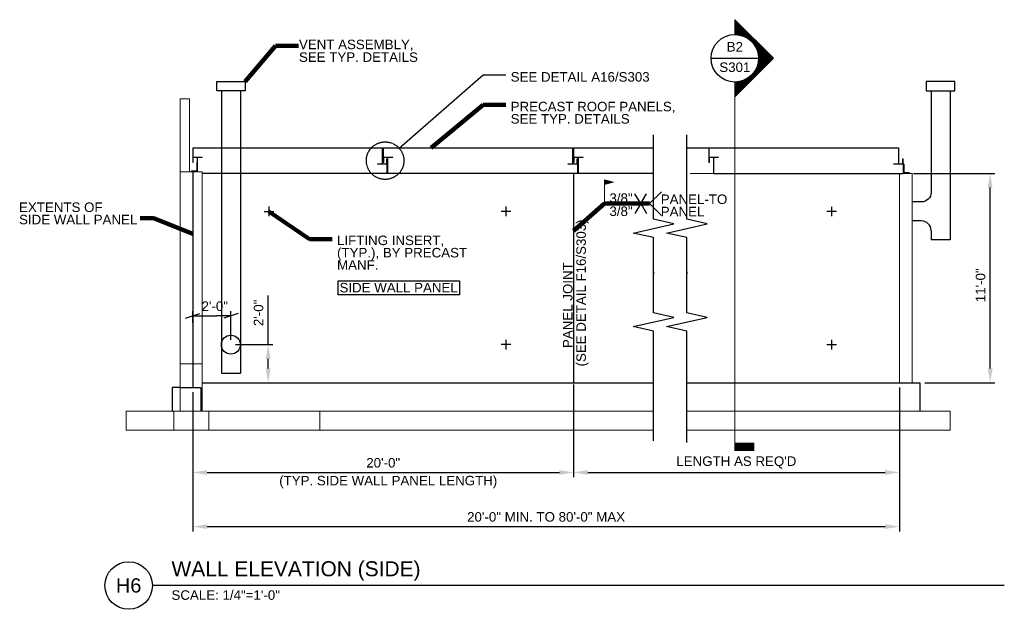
# Model space of a CAD drawing. Header units: inches. Extents: x -380 to 240, y 174 to 546.
import ezdxf
from ezdxf.enums import TextEntityAlignment as Align

# ---------------------------------------------------------------- set-up
doc = ezdxf.new("R2010")
doc.units = ezdxf.units.IN
doc.header["$LTSCALE"] = 0.02
doc.header["$MEASUREMENT"] = 0
doc.linetypes.add('DGN3', pattern=[16.308427, 10.872284, -5.436142])
for name, color, linetype, lineweight in [('G-ANNO-DIM', 1, 'Continuous', 0), ('G-ANNO-TEXT', 7, 'Continuous', 30), ('Level 1', 7, 'Continuous', 0), ('S-FNDN-FTNG', 7, 'Continuous', 13), ('S-FNDN-PEDS', 7, 'Continuous', 30), ('S-WALL-LOAD', 7, 'Continuous', 13)]:
    doc.layers.add(name, color=color, linetype=linetype, lineweight=lineweight)
doc.styles.add("1 4 1'-0", font='arial.ttf', dxfattribs={"height": 6})
doc.styles.add("3 4 1'-0", font='arial.ttf', dxfattribs={"height": 2})
doc.styles.add("_1 4 1'-0", font='arial.ttf', dxfattribs={"height": 6})
doc.styles.add('TITLE 6.35', font='swissk.ttf', dxfattribs={"height": 250})
doc.styles.add('TITLE20', font='simplex.shx', dxfattribs={"height": 5000})
doc.dimstyles.new("1 4 1'-0", dxfattribs={"dimtxt": 6, "dimasz": 9, "dimexe": 3, "dimexo": 3, "dimgap": 3, "dimtad": 1, "dimdec": 0, "dimzin": 11, "dimdsep": 46, "dimlunit": 3, "dimtxsty": "1 4 1'-0", "dimsah": 1, "dimcen": 0, "dimadec": 4, "dimazin": 3, "dimtfac": 1, "dimtdec": 0, "dimtofl": 0, "dimtmove": 0, "dimatfit": 3, "dimfxl": 1, "dimtolj": 1, "dimtzin": 0, "dimarcsym": 0})
doc.dimstyles.new("3 4 1'-0", dxfattribs={"dimtxt": 2, "dimasz": 3, "dimexe": 1, "dimexo": 1, "dimgap": 1, "dimtad": 1, "dimdec": 0, "dimzin": 11, "dimdsep": 46, "dimlunit": 3, "dimtxsty": "3 4 1'-0", "dimsah": 1, "dimcen": 0, "dimadec": 4, "dimazin": 3, "dimtfac": 1, "dimtdec": 0, "dimtofl": 0, "dimtmove": 0, "dimatfit": 3, "dimfxl": 1, "dimtolj": 1, "dimtzin": 0, "dimarcsym": 0})

# ---------------------------------------------------------------- blocks, each defined once
blk = doc.blocks.new('l6x312x516-e')
at = {"layer": 'Level 1', "extrusion": (-1.32025e-26, 0, -1), "flags": 128}
blk.add_lwpolyline([(0, -3.5), (0, 0), (-6, 0), (-6, -0.01), (-6, -0.01, 0.414214), (-5.7, -0.31), (-5.7, -0.31), (-0.61, -0.31), (-0.61, -0.31, -0.414214), (-0.31, -0.61), (-0.31, -0.61), (-0.31, -3.2), (-0.31, -3.2, 0.414214), (-0.01, -3.5), (-0.01, -3.5), (0, -3.5)], format="xyb", dxfattribs=at)
blk = doc.blocks.new('l6x312x516-e1')
at = {"layer": 'Level 1', "extrusion": (1.26344e-26, 0, -1), "flags": 128}
blk.add_lwpolyline([(0, 3.5), (0, 0), (6, 0), (6, 0.01), (6, 0.01, 0.414214), (5.7, 0.31), (5.7, 0.31), (0.61, 0.31), (0.61, 0.31, -0.414214), (0.31, 0.61), (0.31, 0.61), (0.31, 3.2), (0.31, 3.2, 0.414214), (0.01, 3.5), (0.01, 3.5), (0, 3.5)], format="xyb", dxfattribs=at)
blk = doc.blocks.new('l6x4x916-e')
at = {"layer": 'Level 1', "flags": 128}
blk.add_lwpolyline([(-4, 0), (0, 0), (0, 6), (-0.06, 6), (-0.06, 6, 0.414214), (-0.56, 5.5), (-0.56, 5.5), (-0.56, 1.06), (-0.56, 1.06, -0.414214), (-1.06, 0.56), (-1.06, 0.56), (-3.5, 0.56), (-3.5, 0.56, 0.414214), (-4, 0.06), (-4, 0.06), (-4, 0)], format="xyb", dxfattribs=at)
blk = doc.blocks.new('l6x312x516-e2')
at = {"layer": 'Level 1', "extrusion": (-1.32025e-26, 0, -1), "flags": 128}
blk.add_lwpolyline([(0, -3.5), (0, 0), (-6, 0), (-6, -0.01), (-6, -0.01, 0.414214), (-5.7, -0.31), (-5.7, -0.31), (-0.61, -0.31), (-0.61, -0.31, -0.414214), (-0.31, -0.61), (-0.31, -0.61), (-0.31, -3.2), (-0.31, -3.2, 0.414214), (-0.01, -3.5), (-0.01, -3.5), (0, -3.5)], format="xyb", dxfattribs=at)
blk = doc.blocks.new('l6x312x516-e3')
at = {"layer": 'Level 1', "extrusion": (1.26344e-26, 0, -1), "flags": 128}
blk.add_lwpolyline([(0, 3.5), (0, 0), (6, 0), (6, 0.01), (6, 0.01, 0.414214), (5.7, 0.31), (5.7, 0.31), (0.61, 0.31), (0.61, 0.31, -0.414214), (0.31, 0.61), (0.31, 0.61), (0.31, 3.2), (0.31, 3.2, 0.414214), (0.01, 3.5), (0.01, 3.5), (0, 3.5)], format="xyb", dxfattribs=at)
blk = doc.blocks.new('l6x312x516-e4')
at = {"layer": 'Level 1', "extrusion": (-1.32025e-26, 0, -1), "flags": 128}
blk.add_lwpolyline([(0, -3.5), (0, 0), (-6, 0), (-6, -0.01), (-6, -0.01, 0.414214), (-5.7, -0.31), (-5.7, -0.31), (-0.61, -0.31), (-0.61, -0.31, -0.414214), (-0.31, -0.61), (-0.31, -0.61), (-0.31, -3.2), (-0.31, -3.2, 0.414214), (-0.01, -3.5), (-0.01, -3.5), (0, -3.5)], format="xyb", dxfattribs=at)
blk = doc.blocks.new('l6x312x516-e5')
at = {"layer": 'Level 1', "extrusion": (-1.32025e-26, 0, -1), "flags": 128}
blk.add_lwpolyline([(0, -3.5), (0, 0), (-6, 0), (-6, -0.01), (-6, -0.01, 0.414214), (-5.7, -0.31), (-5.7, -0.31), (-0.61, -0.31), (-0.61, -0.31, -0.414214), (-0.31, -0.61), (-0.31, -0.61), (-0.31, -3.2), (-0.31, -3.2, 0.414214), (-0.01, -3.5), (-0.01, -3.5), (0, -3.5)], format="xyb", dxfattribs=at)
blk = doc.blocks.new('l6x312x516-e6')
at = {"layer": 'Level 1', "extrusion": (1.32025e-26, 0, -1), "flags": 128}
blk.add_lwpolyline([(0, 3.5), (0, 0), (6, 0), (6, 0.01), (6, 0.01, 0.414214), (5.7, 0.31), (5.7, 0.31), (0.61, 0.31), (0.61, 0.31, -0.414214), (0.31, 0.61), (0.31, 0.61), (0.31, 3.2), (0.31, 3.2, 0.414214), (0.01, 3.5), (0.01, 3.5), (0, 3.5)], format="xyb", dxfattribs=at)
blk = doc.blocks.new('l6x4x916-e1')
at = {"layer": 'Level 1', "extrusion": (-5.24174e-27, 0, -1), "flags": 128}
blk.add_lwpolyline([(-4, 0), (0, 0), (0, 6), (-0.06, 6), (-0.06, 6, 0.414214), (-0.56, 5.5), (-0.56, 5.5), (-0.56, 1.06), (-0.56, 1.06, -0.414214), (-1.06, 0.56), (-1.06, 0.56), (-3.5, 0.56), (-3.5, 0.56, 0.414214), (-4, 0.06), (-4, 0.06), (-4, 0)], format="xyb", dxfattribs=at)
blk = doc.blocks.new('field')
at = {"layer": 'Level 1'}
for p, q in [((0, 0), (0, 15)), ((5.62, 13.49), (0, 15)), ((5.62, 13.49), (0, 11.99))]:
    blk.add_line(p, q, dxfattribs=at)
at = {"layer": 'Level 1', "extrusion": (9.98191e-22, 0, -1), "flags": 128}
blk.add_lwpolyline([(-0.12, 14.84), (-5.15, 13.49), (-0.12, 12.15), (-0.12, 14.84)], dxfattribs=at)
at = {"layer": 'Level 1', "extrusion": (0, 0, -1), "flags": 128}
for points in [[(-0.24, 14.69), (-4.69, 13.49), (-0.24, 12.3), (-0.24, 14.69)], [(-0.36, 14.53), (-4.23, 13.49), (-0.36, 12.46), (-0.36, 14.53)], [(-0.48, 14.37), (-3.76, 13.49), (-0.48, 12.62), (-0.48, 14.37)], [(-0.6, 14.22), (-3.3, 13.49), (-0.6, 12.77), (-0.6, 14.22)], [(-0.72, 14.06), (-2.84, 13.49), (-0.72, 12.93), (-0.72, 14.06)], [(-0.84, 13.08), (-0.84, 13.91), (-2.37, 13.49), (-0.84, 13.08)], [(-0.96, 13.24), (-0.96, 13.75), (-1.91, 13.49), (-0.96, 13.24)]]:
    blk.add_lwpolyline(points, dxfattribs=at)
at = {"layer": 'Level 1', "extrusion": (-1.19127e-20, 0, -1), "flags": 128}
blk.add_lwpolyline([(-1.08, 13.4), (-1.08, 13.59), (-1.44, 13.49), (-1.08, 13.4)], dxfattribs=at)
blk = doc.blocks.new('*D100')
at = {"layer": 'G-ANNO-DIM', "color": 0, "lineweight": -2, "transparency": 16777216}
for p, q in [((-31.13, 315.79), (-31.13, 257.44)), ((174.27, 314), (174.27, 257.44)), ((-22.13, 260.44), (165.27, 260.44))]:
    blk.add_line(p, q, dxfattribs=at)
at = {"layer": 'G-ANNO-DIM', "color": 0, "transparency": 16777216}
for points in [[(-22.13, 261.94), (-22.13, 258.94), (-31.13, 260.44)], [(165.27, 261.94), (165.27, 258.94), (174.27, 260.44)]]:
    blk.add_solid(points, dxfattribs=at)
at = {"layer": 'G-ANNO-DIM', "color": 0, "transparency": 16777216, "insert": (71.57, 266.73), "char_height": 6, "attachment_point": 5, "style": "1 4 1'-0"}
blk.add_mtext("\\A1;LENGTH AS REQ'D", dxfattribs=at)
blk = doc.blocks.new('*D101')
at = {"layer": 'G-ANNO-DIM', "color": 0, "lineweight": -2, "transparency": 16777216}
for p, q in [((-271, 311), (-271, 257.44)), ((-31, 314.01), (-31, 257.44)), ((-262, 260.44), (-40, 260.44))]:
    blk.add_line(p, q, dxfattribs=at)
at = {"layer": 'G-ANNO-DIM', "color": 0, "transparency": 16777216}
for points in [[(-262, 261.94), (-262, 258.94), (-271, 260.44)], [(-40, 261.94), (-40, 258.94), (-31, 260.44)]]:
    blk.add_solid(points, dxfattribs=at)
at = {"layer": 'G-ANNO-DIM', "color": 0, "transparency": 16777216, "insert": (-151, 266.5), "char_height": 6, "attachment_point": 5, "style": "1 4 1'-0"}
blk.add_mtext('\\A1;20\'-0"', dxfattribs=at)
blk = doc.blocks.new('*D102')
at = {"layer": 'G-ANNO-DIM', "color": 0, "lineweight": -2, "transparency": 16777216}
for p, q in [((183.27, 449), (234.52, 449)), ((231.52, 326), (231.52, 440)), ((190.27, 317), (234.52, 317))]:
    blk.add_line(p, q, dxfattribs=at)
at = {"layer": 'G-ANNO-DIM', "color": 0, "transparency": 16777216}
for points in [[(230.02, 440), (233.02, 440), (231.52, 449)], [(230.02, 326), (233.02, 326), (231.52, 317)]]:
    blk.add_solid(points, dxfattribs=at)
at = {"layer": 'G-ANNO-DIM', "color": 0, "transparency": 16777216, "insert": (225.46, 378.43), "char_height": 6, "attachment_point": 5, "rotation": 90, "style": "1 4 1'-0"}
blk.add_mtext('\\A1;11\'-0"', dxfattribs=at)
blk = doc.blocks.new('*D103')
at = {"layer": 'G-ANNO-DIM', "color": 0, "lineweight": -2, "transparency": 16777216}
for p, q in [((-223.48, 341), (-223.48, 372.05)), ((-244, 341), (-220.48, 341)), ((-223.48, 326), (-223.48, 332)), ((-230.59, 317), (-220.48, 317))]:
    blk.add_line(p, q, dxfattribs=at)
at = {"layer": 'G-ANNO-DIM', "color": 0, "transparency": 16777216}
for points in [[(-224.98, 332), (-221.98, 332), (-223.48, 341)], [(-224.98, 326), (-221.98, 326), (-223.48, 317)]]:
    blk.add_solid(points, dxfattribs=at)
at = {"layer": 'G-ANNO-DIM', "color": 0, "transparency": 16777216, "insert": (-229.55, 361.03), "char_height": 6, "attachment_point": 5, "rotation": 90, "style": "1 4 1'-0"}
blk.add_mtext('\\A1;2\'-0"', dxfattribs=at)
blk = doc.blocks.new('_Oblique_0.3')
at = {"color": 0, "linetype": 'ByBlock', "lineweight": -2}
for p, q in [((0, 0), (-1, 0)), ((0.5, 0.166667), (-0.5, -0.166667))]:
    blk.add_line(p, q, dxfattribs=at)
blk = doc.blocks.new('*D104')
at = {"layer": 'G-ANNO-DIM', "color": 0, "lineweight": -2, "transparency": 16777216}
for p, q in [((-271, 354.82), (-271, 362.15)), ((-247, 344), (-247, 362.15)), ((-262, 359.15), (-256, 359.15))]:
    blk.add_line(p, q, dxfattribs=at)
at = {"layer": 'G-ANNO-DIM', "color": 0, "lineweight": -2, "transparency": 16777216, "xscale": 9, "yscale": 9, "zscale": 9, "rotation": 180}
blk.add_blockref('_Oblique_0.3', (-271, 359.15), dxfattribs=at)
at = {"layer": 'G-ANNO-DIM', "color": 0, "lineweight": -2, "transparency": 16777216, "xscale": 9, "yscale": 9, "zscale": 9}
blk.add_blockref('_Oblique_0.3', (-247, 359.15), dxfattribs=at)
at = {"layer": 'G-ANNO-DIM', "color": 0, "transparency": 16777216, "insert": (-257.16, 365.21), "char_height": 6, "attachment_point": 5, "style": "1 4 1'-0"}
blk.add_mtext('\\A1;2\'-0"', dxfattribs=at)
blk = doc.blocks.new('*D105')
at = {"layer": 'G-ANNO-DIM', "color": 0, "lineweight": -2, "transparency": 16777216}
for p, q in [((-271, 311), (-271, 223.29)), ((174.27, 314), (174.27, 223.29)), ((-262, 226.29), (165.27, 226.29))]:
    blk.add_line(p, q, dxfattribs=at)
at = {"layer": 'G-ANNO-DIM', "color": 0, "transparency": 16777216}
for points in [[(-262, 227.79), (-262, 224.79), (-271, 226.29)], [(165.27, 227.79), (165.27, 224.79), (174.27, 226.29)]]:
    blk.add_solid(points, dxfattribs=at)
at = {"layer": 'G-ANNO-DIM', "color": 0, "transparency": 16777216, "insert": (-48.36, 232.39), "char_height": 6, "attachment_point": 5, "style": "1 4 1'-0"}
blk.add_mtext('\\A1;20\'-0" MIN. TO 80\'-0" MAX', dxfattribs=at)

msp = doc.modelspace()

# ---------------------------------------------------------------- hatches: boundary and pattern name
at = {"layer": 'G-ANNO-TEXT'}
h = msp.add_hatch(dxfattribs=at)
h.set_pattern_fill('USER', color=256, scale=0.027309, angle=45, style=0, pattern_type=0)
h.set_pattern_definition([(45, (92.056882, 488.405714), (-0.01931014, 0.01931014), [])])
edge = h.paths.add_edge_path()
edge.add_arc((70.6, 521.5), 14.99, -90, 90, ccw=False)
edge.add_line((70.6, 506.5), (70.6, 497.17))
edge.add_line((70.6, 497.17), (94.97, 521.52))
edge.add_line((94.97, 521.52), (70.6, 545.86))
edge.add_line((70.6, 545.86), (70.6, 536.49))
at = {"layer": 'G-ANNO-TEXT', "linetype": 'Continuous', "lineweight": 13}
h = msp.add_hatch(dxfattribs=at)
h.set_pattern_fill('DGN_SOLID11', scale=0.048, style=0, pattern_type=2)
h.set_pattern_definition([(45, (-296.98004, 225.5537), (-0.050911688, 0.050911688), [])])
h.paths.add_polyline_path([(70.6, 274.32), (82.6, 274.32), (82.6, 278.82), (70.6, 278.82)])

# ---------------------------------------------------------------- linework, layer by layer
at = {"layer": 'G-ANNO-TEXT'}
for p, q in [((55.6, 521.54), (85.59, 521.54)), ((-252.95, 501), (-252.95, 323)), ((-240.95, 501), (-241.01, 323)), ((194.27, 501), (194.27, 437)), ((206.27, 501), (206.27, 425)), ((-271, 465.01), (-271, 459.26)), ((-271, 465.01), (-252.95, 465.01)), ((-240.97, 465.01), (-151.63, 465.01)), ((-151.63, 465.01), (-151.63, 455.07)), ((-151, 465.01), (-151, 459.26)), ((-151, 465.01), (-31.63, 465.01)), ((-31.63, 465.01), (-31.63, 455.07)), ((-31, 465.01), (-31, 459.26)), ((-31, 465.01), (19.39, 465.01)), ((40.37, 465.01), (88.37, 465.01)), ((54.27, 465), (54.27, 459.25)), ((54.27, 465), (173.65, 465)), ((173.65, 465), (173.65, 455.06)), ((-268, 450), (-268, 458.95)), ((-148.63, 454.76), (-148.63, 449.01)), ((-148, 449.01), (-148, 458.95)), ((-28.63, 454.76), (-28.63, 449.01)), ((-28, 449.01), (-28, 458.95)), ((57.27, 449), (57.27, 458.94)), ((176.65, 454.75), (176.65, 449)), ((-265, 449.01), (-252.95, 449.01)), ((-240.98, 449.01), (-148.63, 449.01)), ((-148, 449.01), (-28.63, 449.01)), ((-31, 449.01), (-31, 317.01)), ((-28, 449.01), (19.39, 449.01)), ((57.27, 449), (176.65, 449)), ((11.25, 429.9), (7.64, 436.17)), ((11.25, 429.9), (14.87, 436.17)), ((16.88, 429.9), (24.43, 437.3)), ((11.25, 429.9), (7.64, 423.64)), ((11.25, 429.9), (14.87, 423.64)), ((16.88, 429.9), (24.43, 422.51)), ((188.27, 431), (182.27, 431)), ((-226, 425), (-220, 425)), ((-223, 428), (-223, 422)), ((-70.66, 425), (-76.66, 425)), ((-73.66, 428), (-73.66, 422)), ((134.61, 424.99), (128.61, 424.99)), ((131.61, 427.99), (131.61, 421.99)), ((188.27, 419), (182.27, 419)), ((194.27, 413, 0), (194.27, 407, 0)), ((-73.66, 344), (-73.66, 338)), ((131.61, 343.99), (131.61, 337.99)), ((-70.66, 341), (-76.66, 341)), ((134.61, 340.99), (128.61, 340.99)), ((-252.95, 323), (-241.01, 323)), ((240.42, 189.16), (-296.43, 189.16))]:
    msp.add_line(p, q, dxfattribs=at)
at = {"layer": 'G-ANNO-TEXT', "color": 7, "linetype": 'Continuous', "lineweight": 0}
msp.add_line((70.6, 506.5), (70.6, 274.05), dxfattribs=at)
at = {"layer": 'G-ANNO-TEXT', "linetype": 'DGN3'}
for p, q in [((-252.95, 465.01), (-240.66, 465.01)), ((-271, 450), (-271, 314)), ((-240.98, 449), (-252.95, 449))]:
    msp.add_line(p, q, dxfattribs=at)
at = {"layer": 'G-ANNO-TEXT', "flags": 128}
msp.add_lwpolyline([(70.6, 536.49, -1), (70.6, 506.5), (70.6, 497.17), (94.97, 521.52), (70.6, 545.86), (70.6, 536.49)], format="xyb", dxfattribs=at)
at = {"layer": 'G-ANNO-TEXT', "extrusion": (0, 0, -1), "flags": 128}
for points in [[(140.9, 464.78), (87.91, 511.07), (73.78, 511.07)], [(179.44, 381.33), (102.86, 381.33), (102.86, 372.38), (179.44, 372.38), (179.44, 381.33)]]:
    msp.add_lwpolyline(points, dxfattribs=at)
at = {"layer": 'G-ANNO-TEXT', "extrusion": (0, 0, -1), "elevation": 0, "flags": 128}
msp.add_lwpolyline([(255.95, 507), (237.95, 507), (237.95, 501), (255.95, 501), (255.95, 507)], dxfattribs=at)
at = {"layer": 'G-ANNO-TEXT', "elevation": 0, "flags": 128}
for points in [[(209.27, 507), (191.27, 507), (191.27, 501), (209.27, 501), (209.27, 507)], [(19.39, 280.3), (19.39, 329.33), (19.39, 349.44), (6.59, 352.35), (32.19, 358.16), (19.39, 361.07), (19.39, 386.85)], [(40.37, 279.23), (40.37, 329.33), (40.37, 349.44), (27.57, 352.35), (53.17, 358.16), (40.37, 361.07), (40.37, 386.85)]]:
    msp.add_lwpolyline(points, dxfattribs=at)
at = {"layer": 'G-ANNO-TEXT', "extrusion": (1.98596e-25, 0, -1), "elevation": 0, "flags": 128}
msp.add_lwpolyline([(-19.39, 386.85), (-19.39, 385.55), (-19.39, 408.46), (-6.59, 411.37), (-32.19, 417.19), (-19.39, 420.1), (-19.39, 473.24)], dxfattribs=at)
at = {"layer": 'G-ANNO-TEXT', "extrusion": (1.98596e-25, -3.97193e-25, -1), "elevation": 0, "flags": 128}
msp.add_lwpolyline([(-40.37, 386.85), (-40.37, 385.55), (-40.37, 408.46), (-27.57, 411.37), (-53.17, 417.19), (-40.37, 420.1), (-40.37, 473.24)], dxfattribs=at)
at = {"layer": 'G-ANNO-TEXT', "extrusion": (-2.00778e-21, 0, -1), "elevation": 0, "flags": 128}
msp.add_lwpolyline([(-206.27, 425), (-206.27, 407), (-194.27, 407)], dxfattribs=at)
at = {"layer": 'G-ANNO-TEXT', "linetype": 'DGN3', "extrusion": (0, -8.12807e-12, -1), "elevation": 0, "flags": 128}
msp.add_lwpolyline([(279, 314), (266, 314), (266, 299)], dxfattribs=at)
at = {"layer": 'G-ANNO-TEXT', "color": 7, "linetype": 'Continuous', "lineweight": 13, "flags": 128}
msp.add_lwpolyline([(70.6, 274.32), (82.6, 274.32), (82.6, 278.82), (70.6, 278.82), (70.6, 274.32)], dxfattribs=at)
at = {"layer": 'G-ANNO-TEXT'}
for centre, radius in [((70.6, 521.54), 14.99), ((-247, 341), 6), ((-311.43, 189.16), 14.99)]:
    msp.add_circle(centre, radius, dxfattribs=at)
at = {"layer": 'G-ANNO-TEXT', "linetype": 'DGN3'}
msp.add_circle((-149.81, 457), 11.83, dxfattribs=at)
at = {"layer": 'G-ANNO-TEXT', "extrusion": (0, 0, -1)}
msp.add_arc((-188.27, 437), 6, 180, 270, dxfattribs=at)
at = {"layer": 'G-ANNO-TEXT'}
msp.add_arc((188.27, 413), 6, 0, 90, dxfattribs=at)
at = {"layer": 'S-FNDN-FTNG'}
for p, q in [((-313, 299), (-313, 287)), ((-313, 299), (19.39, 299)), ((-283, 299), (-283, 287)), ((-261, 299), (-261, 287)), ((-191, 299), (-191, 287)), ((40.37, 299), (206.27, 299)), ((206.27, 299), (206.27, 287)), ((-313, 287), (19.39, 287)), ((40.37, 287), (206.27, 287))]:
    msp.add_line(p, q, dxfattribs=at)
at = {"layer": 'S-FNDN-PEDS'}
for p, q in [((-265, 317), (19.39, 317)), ((40.37, 317), (187.27, 317)), ((187.27, 317), (187.27, 299)), ((-279, 314), (-284, 314)), ((-284, 314), (-284, 299))]:
    msp.add_line(p, q, dxfattribs=at)
at = {"layer": 'S-WALL-LOAD'}
for p, q in [((-279, 450), (-265, 450)), ((-279, 450), (-279, 299)), ((-265, 450), (-265, 299)), ((174.27, 449), (174.27, 317)), ((-265, 329), (-279, 329))]:
    msp.add_line(p, q, dxfattribs=at)
at = {"layer": 'S-WALL-LOAD', "elevation": 0, "flags": 128}
for points in [[(-273, 450.01), (-273, 496), (-279, 496), (-279, 450)], [(-265, 449.01), (-265, 449.01), (-252.95, 449)]]:
    msp.add_lwpolyline(points, dxfattribs=at)
at = {"layer": 'S-WALL-LOAD', "extrusion": (-1.79165e-28, -3.5833e-28, -1), "elevation": 0, "flags": 128}
msp.add_lwpolyline([(-42.37, 449), (-182.27, 449), (-182.27, 317)], dxfattribs=at)
at = {"layer": 'S-WALL-LOAD'}
msp.add_open_spline([(-240.98, 449), (19.39, 449)], degree=1, dxfattribs=at)

# ---------------------------------------------------------------- block references
at = {"color": 7, "linetype": 'Continuous', "lineweight": 0}
for name, p in [('l6x312x516-e', (-271, 459.26)), ('l6x312x516-e2', (-151, 459.26)), ('l6x312x516-e4', (-31, 459.26)), ('l6x312x516-e5', (54.27, 459.25)), ('l6x4x916-e', (-268, 450.01)), ('l6x312x516-e1', (-148.63, 454.76)), ('l6x312x516-e3', (-28.63, 454.76)), ('l6x312x516-e6', (176.65, 454.75)), ('l6x4x916-e1', (176.65, 449)), ('field', (-11.45, 429.9))]:
    msp.add_blockref(name, p, dxfattribs=at)

# ---------------------------------------------------------------- texts
at = {"layer": 'G-ANNO-DIM', "color": 7, "style": "_1 4 1'-0"}
for s, p in [('SIDE WALL PANEL', (-178.55, 376.93)), ('(TYP. SIDE WALL PANEL LENGTH)', (-216.53, 255.3))]:
    msp.add_text(s, height=6, dxfattribs=at).set_placement(p, align=Align.MIDDLE_LEFT)
at = {"layer": 'G-ANNO-DIM', "color": 7, "char_height": 6, "attachment_point": 4, "style": "_1 4 1'-0"}
for s, insert, line_spacing_factor in [('SEE DETAIL A16/S303', (-70.67, 509.76), 0.6), ('PRECAST ROOF PANELS,\\PSEE TYP. DETAILS', (-70.67, 487.17), 0.776524), ('3/8"', (-8.44, 433.34), 0.6), ('PANEL-TO\\PPANEL', (23.92, 428.79), 0.776524), ('EXTENTS OF \\PSIDE WALL PANEL', (-380.49, 423.71), 0.776524), ('3/8"', (-8.44, 425.07), 0.6), ('LIFTING INSERT,\\P(TYP.), BY PRECAST\\PMANF.', (-180.1, 398.99), 0.776524)]:
    msp.add_mtext(s, dxfattribs=dict(at, insert=insert, line_spacing_factor=line_spacing_factor))
at = {"layer": 'G-ANNO-DIM', "color": 7, "insert": (-29.6, 327.26), "char_height": 6, "attachment_point": 4, "rotation": 90, "line_spacing_factor": 0.84, "style": "_1 4 1'-0"}
msp.add_mtext('     PANEL JOINT\\P(SEE DETAIL F16/S303)', dxfattribs=at)
at = {"layer": 'G-ANNO-TEXT', "color": 7, "insert": (-204.09, 533.27), "char_height": 6, "attachment_point": 1, "line_spacing_factor": 0.8, "style": "1 4 1'-0"}
msp.add_mtext('VENT ASSEMBLY,\\PSEE TYP. DETAILS', dxfattribs=at)
at = {"layer": 'G-ANNO-TEXT', "color": 7, "linetype": 'Continuous', "lineweight": 0, "style": 'TITLE20'}
for s, insert, char_height, attachment_point in [('{\\fArial|b0|i0|c0|p34;B2}', (70.6, 528.78), 6, 5), ('{\\fArial|b0|i0|c0|p34;S301}', (70.6, 512.8), 6, 8), ('{\\fArial|b0|i0|c0|p34;H6}', (-311.43, 189.16), 9, 5)]:
    msp.add_mtext(s, dxfattribs=dict(at, insert=insert, char_height=char_height, attachment_point=attachment_point))
at = {"layer": 'G-ANNO-TEXT', "color": 7, "linetype": 'Continuous', "lineweight": 13, "insert": (-284.43, 192.16, 0), "char_height": 9.4488, "attachment_point": 7, "style": 'TITLE 6.35'}
msp.add_mtext('{\\fArial|b0|i0|c0|p34;WALL ELEVATION (SIDE)}', dxfattribs=at)
at = {"layer": 'G-ANNO-TEXT', "color": 7, "linetype": 'Continuous', "lineweight": 0, "insert": (-284.43, 186.15, 0), "char_height": 6, "attachment_point": 1}
msp.add_mtext('{\\fArial|b0|i0|c0|p34;SCALE: 1/4"=1\'-0"}', dxfattribs=at)

# ---------------------------------------------------------------- dimensions: what is measured, and where the dimension line sits
at = {"layer": 'G-ANNO-DIM'}
for base, p1, p2, picture, middle in [((231.52, 449), (187.27, 317), (180.27, 449), '*D102', (231.52, 378.43)), ((-223.48, 341), (-233.59, 317), (-247, 341), '*D103', (-223.48, 361.03))]:
    dim = msp.add_linear_dim(base=base, p1=p1, p2=p2, angle=90, dimstyle="1 4 1'-0", dxfattribs=at)
    dim.commit()
    dim.dimension.update_dxf_attribs({"geometry": picture, "text_midpoint": middle, "dimtype": 160})
dim = msp.add_linear_dim(base=(-247, 359.15), p1=(-271, 351.82), p2=(-247, 341), dimstyle="1 4 1'-0", override={"dimblk": '_Oblique_0.3'}, dxfattribs=at)
dim.commit()
dim.dimension.update_dxf_attribs({"geometry": '*D104', "text_midpoint": (-257.16, 359.15), "dimtype": 160})
dim = msp.add_linear_dim(base=(-31, 260.44), p1=(-271, 314), p2=(-31, 317.01), dimstyle="1 4 1'-0", dxfattribs=at)
dim.commit()
dim.dimension.update_dxf_attribs({"geometry": '*D101', "text_midpoint": (-151, 266.5)})
for base, p1, text, picture, middle in [((174.27, 226.29), (-271, 314), '20\'-0" MIN. TO 80\'-0" MAX', '*D105', (-48.36, 232.39)), ((174.27, 260.44), (-31.13, 318.79), "LENGTH AS REQ'D", '*D100', (71.57, 266.73))]:
    dim = msp.add_linear_dim(base=base, p1=p1, p2=(174.27, 317), text=text, dimstyle="1 4 1'-0", dxfattribs=at)
    dim.commit()
    dim.dimension.update_dxf_attribs({"geometry": picture, "text_midpoint": middle})

# ---------------------------------------------------------------- leaders
at = {"layer": 'G-ANNO-TEXT'}
for points, dimstyle in [([(-237.95, 507), (-218.87, 529.46), (-204.48, 529.46)], "1 4 1'-0"), ([(-120.88, 465.01), (-88.07, 492.17), (-73.68, 492.17)], "1 4 1'-0"), ([(-31, 412.74), (-11.45, 429.9), (16.88, 429.9)], "3 4 1'-0"), ([(-223, 425), (-197.5, 407.54), (-183.11, 407.54)], "1 4 1'-0"), ([(-271, 410.86), (-295.75, 420.65), (-304.27, 420.65)], "1 4 1'-0")]:
    msp.add_leader(points, dimstyle=dimstyle, override={"dimscale": 1, "dimtxt": 6, "dimasz": 9, "dimgap": 3, "dimtad": 1, "dimclrd": 0, "dimlwd": 65534}, dxfattribs=at)

doc.saveas('drawing.dxf')
